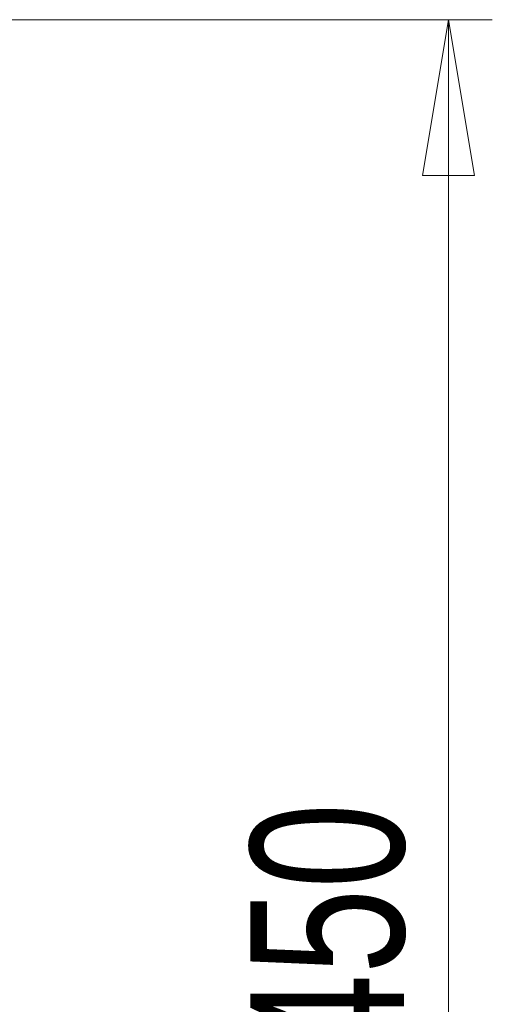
# Model space of a CAD drawing. Header units: millimetres. Extents: x 54 to 123, y 77 to 177.
# Tile 10 of 24: x 73 to 84, y 100 to 122. Entities that reach past the tile are written whole.
import ezdxf

# ---------------------------------------------------------------- set-up
doc = ezdxf.new("R2010")
doc.units = ezdxf.units.MM
doc.styles.add('SLDTEXTSTYLE0', font='TXT', dxfattribs={"width": 0.75})
doc.dimstyles.new('SLDDIMSTYLE0', dxfattribs={"dimtxt": 3.5, "dimasz": 3.556, "dimexe": 0, "dimexo": 0.0625, "dimgap": 0.875, "dimtad": 1, "dimdec": 0, "dimlfac": 10, "dimrnd": 1e-09, "dimzin": 12, "dimdsep": 46, "dimtxsty": 'SLDTEXTSTYLE0', "dimblk1": 'CLOSED', "dimblk2": 'CLOSED', "dimsah": 1, "dimcen": 0.09, "dimadec": 0, "dimazin": 3, "dimtfac": 1, "dimtdec": 0, "dimtofl": 0, "dimtmove": 0, "dimatfit": 3, "dimldrblk": 'CLOSED', "dimfxl": 0, "dimfrac": 2, "dimtolj": 1, "dimtzin": 12, "dimarcsym": 0})

# ---------------------------------------------------------------- blocks, each defined once
blk = doc.blocks.new('_Closed')
at = {"color": 0, "linetype": 'ByBlock', "lineweight": -2}
for p, q in [((-1, 0.166667), (0, 0)), ((-1, 0.166667), (-1, -0.166667)), ((0, 0), (-1, -0.166667)), ((0, 0), (-1, 0))]:
    blk.add_line(p, q, dxfattribs=at)
blk = doc.blocks.new('_D_2')
at = {"color": 7, "linetype": 'Continuous', "lineweight": 0}
for p, q in [((64.616, 122.158), (83.868, 122.158)), ((82.868, 122.158), (82.868, 77.181)), ((64.316, 77.181), (83.868, 77.181))]:
    blk.add_line(p, q, dxfattribs=at)
at = {"color": 7, "linetype": 'Continuous', "lineweight": 18, "xscale": 3.556, "yscale": 3.556}
for p, rotation in [((82.868, 122.158, -18.602), 90.0000000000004), ((82.868, 77.181, -18.602), 270.0000000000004)]:
    blk.add_blockref('_Closed', p, dxfattribs=dict(at, rotation=rotation))
at = {"color": 7, "linetype": 'Continuous', "lineweight": 18, "insert": (78.356, 98.44), "char_height": 3.5, "attachment_point": 1, "rotation": 90, "style": 'SLDTEXTSTYLE0'}
blk.add_mtext('450', dxfattribs=at)

msp = doc.modelspace()

# ---------------------------------------------------------------- dimensions: what is measured, and where the dimension line sits
at = {"color": 7, "linetype": 'Continuous', "lineweight": 18}
dim = msp.add_linear_dim(base=(82.868, 77.181), p1=(63.616, 122.158), p2=(63.316, 77.181), angle=90, dimstyle='SLDDIMSTYLE0', dxfattribs=at)
dim.commit()
dim.dimension.update_dxf_attribs({"geometry": '_D_2', "text_midpoint": (82.868, 102.319), "dimtype": 160})

doc.saveas('drawing.dxf')
